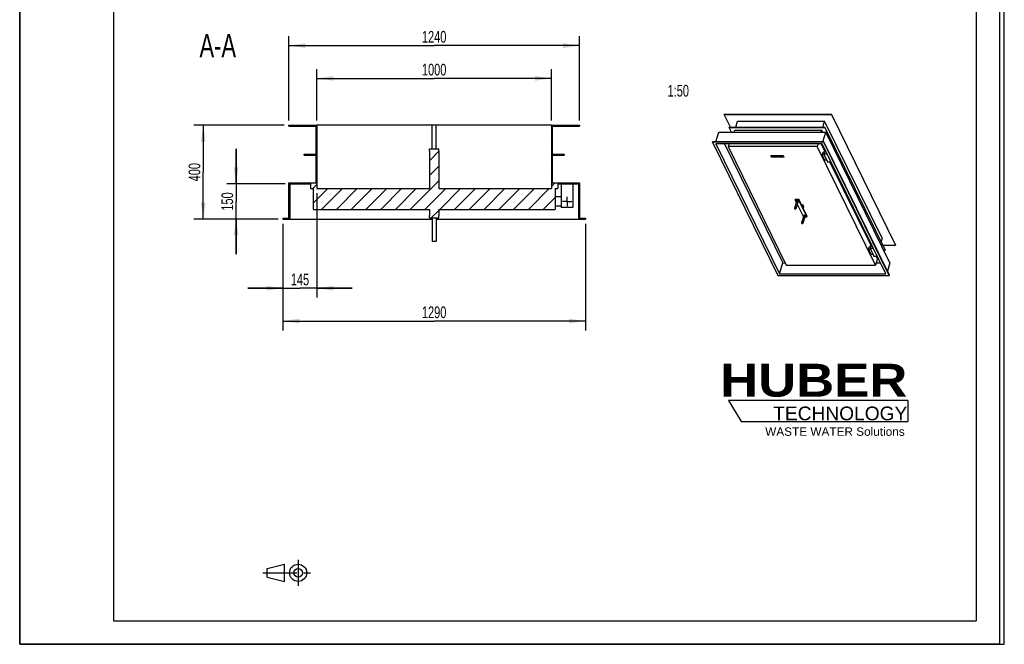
# Model space of a CAD drawing. Header units: millimetres. Extents: x 0 to 4200, y 0 to 5940.
# Tile 1 of 2: x 0 to 4200, y 0 to 2664. Entities that reach past the tile are written whole.
import ezdxf

# ---------------------------------------------------------------- set-up
doc = ezdxf.new("R2010")
doc.units = ezdxf.units.MM
doc.header["$LTSCALE"] = 387.2
doc.linetypes.add('CENTER', pattern=[0.6, 0.375, -0.075, 0.075, -0.075])
doc.layers.get('0').update_dxf_attribs({"linetype": 'CONTINUOUS'})
for name, color, linetype in [('005_AXIS', 7, 'CONTINUOUS'), ('007_CURVES', 7, 'CONTINUOUS'), ('050_DIMENSIONING', 7, 'CONTINUOUS'), ('052_SYMBOLS', 7, 'CONTINUOUS'), ('053_NOTES', 7, 'CONTINUOUS'), ('HUBER_Logo_BL2', 7, 'CONTINUOUS')]:
    doc.layers.add(name, color=color, linetype=linetype)
doc.styles.get("Standard").update_dxf_attribs({"font": 'txt', "width": 0.7})
doc.styles.add('TEXTSTYLE_2', font='ariblk.ttf')
doc.styles.add('TEXTSTYLE_3', font='arial.ttf')
doc.dimstyles.new('DIMSTYLE_1', dxfattribs={"dimtxt": 50, "dimasz": 70, "dimexe": 2, "dimexo": 1, "dimtad": 1, "dimdec": 1, "dimtxsty": 'STANDARD', "dimblk": '_FILLED', "dimblk1": '_FILLED', "dimblk2": '_FILLED', "dimcen": 0.09, "dimazin": 2, "dimtp": 1.2, "dimtm": 1.2, "dimtfac": 1, "dimtdec": 1, "dimtofl": 0, "dimtmove": 0, "dimatfit": 3, "dimldrblk": '_FILLED', "dimfxl": 1, "dimtolj": 1, "dimarcsym": 0})
doc.dimstyles.new('DIMSTYLE_3', dxfattribs={"dimtxt": 50, "dimasz": 70, "dimexe": 2, "dimexo": 1, "dimtad": 1, "dimdec": 1, "dimtxsty": 'STANDARD', "dimblk": '_FILLED', "dimblk1": '_FILLED', "dimblk2": '_FILLED', "dimcen": 0.09, "dimazin": 2, "dimtp": 0.5, "dimtm": 0.5, "dimtfac": 1, "dimtdec": 1, "dimtofl": 0, "dimtmove": 0, "dimatfit": 3, "dimldrblk": '_FILLED', "dimfxl": 1, "dimtolj": 1, "dimarcsym": 0})
doc.dimstyles.new('DIMSTYLE_4', dxfattribs={"dimtxt": 50, "dimasz": 70, "dimexe": 2, "dimexo": 1, "dimtad": 1, "dimdec": 1, "dimtxsty": 'STANDARD', "dimblk": '_FILLED', "dimblk1": '_FILLED', "dimblk2": '_FILLED', "dimcen": 0.09, "dimazin": 2, "dimtp": 0.8, "dimtm": 0.8, "dimtfac": 1, "dimtdec": 1, "dimtofl": 0, "dimtmove": 0, "dimatfit": 3, "dimldrblk": '_FILLED', "dimfxl": 1, "dimtolj": 1, "dimarcsym": 0})

# ---------------------------------------------------------------- blocks, each defined once
blk = doc.blocks.new('HUBER_LOGO_BL2', base_point=(3411.6, 1009.5))
at = {"layer": 'HUBER_Logo_BL2', "color": 5, "linetype": 'CONTINUOUS'}
for p, q in [((3788.5, 1040.5), (3023.5, 1040.5)), ((3023.5, 1040.5), (3077.5, 950.5)), ((3788.5, 1040.5), (3788.5, 950.5)), ((3077.5, 950.5), (3788.5, 950.5))]:
    blk.add_line(p, q, dxfattribs=at)
at = {"layer": 'HUBER_Logo_BL2', "color": 2, "linetype": 'CONTINUOUS', "attachment_point": 3, "line_spacing_factor": 0.78}
for s, insert, char_height, width, style in [('HUBER\\P\\fArial;\\H58.5;TECHNOLOGY ', (3786.3, 1196.7), 140.4, 775.343, 'TEXTSTYLE_2'), ('WASTE WATER Solutions', (3775.2, 925.3), 36, 594.067, 'TEXTSTYLE_3')]:
    blk.add_mtext(s, dxfattribs=dict(at, insert=insert, char_height=char_height, width=width, style=style))
blk = doc.blocks.new('_FILLED')
at = {"color": 0, "linetype": 'BYBLOCK'}
blk.add_solid([(0, 0), (-1, 0.143), (-1, -0.143)], dxfattribs=at)
blk = doc.blocks.new('*D2')
at = {"layer": '050_DIMENSIONING', "color": 2, "linetype": 'CONTINUOUS'}
for p, q in [((1123, 1793.9), (1123, 1338.9)), ((2413, 1793.9), (2413, 1338.9)), ((1123, 1378.9), (1768, 1378.9)), ((2413, 1378.9), (1768, 1378.9))]:
    blk.add_line(p, q, dxfattribs=at)
at = {"layer": '050_DIMENSIONING', "color": 2, "linetype": 'CONTINUOUS', "xscale": 70, "yscale": 70, "zscale": 70, "rotation": 180}
blk.add_blockref('_FILLED', (1123, 1378.9), dxfattribs=at)
at = {"layer": '050_DIMENSIONING', "color": 2, "linetype": 'CONTINUOUS', "xscale": 70, "yscale": 70, "zscale": 70}
blk.add_blockref('_FILLED', (2413, 1378.9), dxfattribs=at)
at = {"layer": '050_DIMENSIONING', "color": 2, "linetype": 'CONTINUOUS', "insert": (1768, 1441.4), "char_height": 50, "width": 219.643, "attachment_point": 2, "line_spacing_factor": 0.9}
blk.add_mtext('1290', dxfattribs=at)
blk = doc.blocks.new('*D3')
at = {"layer": '050_DIMENSIONING', "color": 2, "linetype": 'CONTINUOUS'}
for p, q in [((1148, 2233.9), (1148, 2593.9)), ((2388, 2233.9), (2388, 2593.9)), ((1148, 2553.9), (1768, 2553.9)), ((2388, 2553.9), (1768, 2553.9))]:
    blk.add_line(p, q, dxfattribs=at)
at = {"layer": '050_DIMENSIONING', "color": 2, "linetype": 'CONTINUOUS', "xscale": 70, "yscale": 70, "zscale": 70, "rotation": 180}
blk.add_blockref('_FILLED', (1148, 2553.9), dxfattribs=at)
at = {"layer": '050_DIMENSIONING', "color": 2, "linetype": 'CONTINUOUS', "xscale": 70, "yscale": 70, "zscale": 70}
blk.add_blockref('_FILLED', (2388, 2553.9), dxfattribs=at)
at = {"layer": '050_DIMENSIONING', "color": 2, "linetype": 'CONTINUOUS', "insert": (1768, 2616.4), "char_height": 50, "width": 219.643, "attachment_point": 2, "line_spacing_factor": 0.9}
blk.add_mtext('1240', dxfattribs=at)
blk = doc.blocks.new('*D4')
at = {"layer": '050_DIMENSIONING', "color": 2, "linetype": 'CONTINUOUS'}
for p, q in [((1128, 2213.9), (743, 2213.9)), ((783, 2213.9), (783, 2013.9)), ((783, 1813.9), (783, 2013.9)), ((1103, 1813.9), (743, 1813.9))]:
    blk.add_line(p, q, dxfattribs=at)
at = {"layer": '050_DIMENSIONING', "color": 2, "linetype": 'CONTINUOUS', "xscale": 70, "yscale": 70, "zscale": 70}
for p, rotation in [((783, 2213.9), 90), ((783, 1813.9), 270)]:
    blk.add_blockref('_FILLED', p, dxfattribs=dict(at, rotation=rotation))
at = {"layer": '050_DIMENSIONING', "color": 2, "linetype": 'CONTINUOUS', "insert": (720.5, 2013.9), "char_height": 50, "width": 176.786, "attachment_point": 2, "rotation": 90, "line_spacing_factor": 0.9}
blk.add_mtext('400', dxfattribs=at)
blk = doc.blocks.new('*D5')
at = {"layer": '050_DIMENSIONING', "color": 2, "linetype": 'CONTINUOUS'}
for p, q in [((1268, 2233.9), (1268, 2453.9)), ((2268, 2233.9), (2268, 2453.9)), ((1268, 2413.9), (1768, 2413.9)), ((2268, 2413.9), (1768, 2413.9))]:
    blk.add_line(p, q, dxfattribs=at)
at = {"layer": '050_DIMENSIONING', "color": 2, "linetype": 'CONTINUOUS', "xscale": 70, "yscale": 70, "zscale": 70, "rotation": 180}
blk.add_blockref('_FILLED', (1268, 2413.9), dxfattribs=at)
at = {"layer": '050_DIMENSIONING', "color": 2, "linetype": 'CONTINUOUS', "xscale": 70, "yscale": 70, "zscale": 70}
blk.add_blockref('_FILLED', (2268, 2413.9), dxfattribs=at)
at = {"layer": '050_DIMENSIONING', "color": 2, "linetype": 'CONTINUOUS', "insert": (1768, 2476.4), "char_height": 50, "width": 219.643, "attachment_point": 2, "line_spacing_factor": 0.9}
blk.add_mtext('1000', dxfattribs=at)
blk = doc.blocks.new('*D8')
at = {"layer": '050_DIMENSIONING', "color": 2, "linetype": 'CONTINUOUS'}
for p, q in [((1268, 1923.9), (1268, 1478.9)), ((1123, 1793.9), (1123, 1478.9)), ((1123, 1518.9), (973, 1518.9)), ((973, 1518.9), (1195.5, 1518.9)), ((1418, 1518.9), (1195.5, 1518.9)), ((1268, 1518.9), (1418, 1518.9))]:
    blk.add_line(p, q, dxfattribs=at)
at = {"layer": '050_DIMENSIONING', "color": 2, "linetype": 'CONTINUOUS', "xscale": 70, "yscale": 70, "zscale": 70}
blk.add_blockref('_FILLED', (1123, 1518.9), dxfattribs=at)
at = {"layer": '050_DIMENSIONING', "color": 2, "linetype": 'CONTINUOUS', "xscale": 70, "yscale": 70, "zscale": 70, "rotation": 180}
blk.add_blockref('_FILLED', (1268, 1518.9), dxfattribs=at)
at = {"layer": '050_DIMENSIONING', "color": 2, "linetype": 'CONTINUOUS', "insert": (1195.5, 1581.4), "char_height": 50, "width": 155.357, "attachment_point": 2, "line_spacing_factor": 0.9}
blk.add_mtext('145', dxfattribs=at)
blk = doc.blocks.new('*D9')
at = {"layer": '050_DIMENSIONING', "color": 2, "linetype": 'CONTINUOUS'}
for p, q in [((923, 1963.9), (923, 2113.9)), ((923, 2113.9), (923, 1888.9)), ((1132, 1963.9), (883, 1963.9)), ((923, 1663.9), (923, 1888.9)), ((1103, 1813.9), (883, 1813.9)), ((923, 1813.9), (923, 1663.9))]:
    blk.add_line(p, q, dxfattribs=at)
at = {"layer": '050_DIMENSIONING', "color": 2, "linetype": 'CONTINUOUS', "xscale": 70, "yscale": 70, "zscale": 70}
for p, rotation in [((923, 1963.9), 270), ((923, 1813.9), 90)]:
    blk.add_blockref('_FILLED', p, dxfattribs=dict(at, rotation=rotation))
at = {"layer": '050_DIMENSIONING', "color": 2, "linetype": 'CONTINUOUS', "insert": (860.5, 1888.9), "char_height": 50, "width": 155.357, "attachment_point": 2, "rotation": 90, "line_spacing_factor": 0.9}
blk.add_mtext('150', dxfattribs=at)
blk = doc.blocks.new('PROJEKTIONSMETHODE_1_BL3', base_point=(1140, 305))
at = {"color": 2, "linetype": 'CONTINUOUS'}
for p, q in [((1055.7, 323.3), (1129, 341.7)), ((1129, 268.3), (1129, 341.7)), ((1055.7, 286.7), (1055.7, 323.3)), ((1055.7, 286.7), (1129, 268.3))]:
    blk.add_line(p, q, dxfattribs=at)
at = {"color": 2, "linetype": 'CENTER'}
for p, q in [((1187.7, 360), (1187.7, 250)), ((1037.3, 305), (1242.7, 305))]:
    blk.add_line(p, q, dxfattribs=at)
at = {"color": 2, "linetype": 'CONTINUOUS'}
for radius in [36.7, 18.3]:
    blk.add_circle((1187.7, 305), radius, dxfattribs=at)

msp = doc.modelspace()

# ---------------------------------------------------------------- hatches: boundary and pattern name
at = {"linetype": 'CONTINUOUS'}
h = msp.add_hatch(dxfattribs=at)
h.set_pattern_fill('A', color=2, scale=44.547727, angle=45, style=0, pattern_type=0)
h.set_pattern_definition([(45, (0, 0), (-31.5, 31.5), [])])
edge = h.paths.add_edge_path()
edge.add_line((1268.03, 1943.86), (1748.03, 1943.86))
edge.add_line((1748.03, 2103.86), (1748.03, 1943.86))
edge.add_line((1748.03, 2103.86), (1748.03, 2113.86))
edge.add_line((1748.03, 2113.86), (1788.03, 2113.86))
edge.add_line((1788.03, 2103.86), (1788.03, 2113.86))
edge.add_line((1788.03, 2103.86), (1788.03, 1943.86))
edge.add_line((1788.03, 1943.86), (2268.03, 1943.86))
edge.add_line((2268.03, 2213.86), (2268.03, 1943.86))
edge.add_line((2268.03, 2213.86), (2388.03, 2213.86))
edge.add_line((2388.03, 2213.86), (2388.03, 2209.86))
edge.add_line((2272.03, 2209.86), (2388.03, 2209.86))
edge.add_line((2272.03, 2209.86), (2272.03, 2090.86))
edge.add_line((2272.03, 2090.86), (2322.03, 2090.86))
edge.add_line((2322.03, 2090.86), (2322.03, 2086.86))
edge.add_line((2272.03, 2086.86), (2322.03, 2086.86))
edge.add_line((2272.03, 2086.86), (2272.03, 1967.86))
edge.add_line((2272.03, 1967.86), (2388.03, 1967.86))
edge.add_line((2388.03, 1967.86), (2388.03, 1817.86))
edge.add_line((2388.03, 1817.86), (2413.03, 1817.86))
edge.add_line((2413.03, 1817.86), (2413.03, 1813.86))
edge.add_line((2384.03, 1813.86), (2413.03, 1813.86))
edge.add_line((2384.03, 1963.86), (2384.03, 1813.86))
edge.add_line((2295.03, 1963.86), (2384.03, 1963.86))
edge.add_line((2295.03, 1963.86), (2295.03, 1943.86))
edge.add_line((2284.03, 1943.86), (2295.03, 1943.86))
edge.add_line((2284.03, 1943.86), (2284.03, 1854.86))
edge.add_line((1788.03, 1854.86), (2284.03, 1854.86))
edge.add_line((1788.03, 1854.86), (1788.03, 1828.86))
edge.add_line((1788.03, 1818.86), (1788.03, 1828.86))
edge.add_line((1748.03, 1818.86), (1788.03, 1818.86))
edge.add_line((1748.03, 1818.86), (1748.03, 1828.86))
edge.add_line((1748.03, 1854.86), (1748.03, 1828.86))
edge.add_line((1252.03, 1854.86), (1748.03, 1854.86))
edge.add_line((1252.03, 1943.86), (1252.03, 1854.86))
edge.add_line((1241.03, 1943.86), (1252.03, 1943.86))
edge.add_line((1241.03, 1963.86), (1241.03, 1943.86))
edge.add_line((1152.03, 1963.86), (1241.03, 1963.86))
edge.add_line((1152.03, 1963.86), (1152.03, 1813.86))
edge.add_line((1123.03, 1813.86), (1152.03, 1813.86))
edge.add_line((1123.03, 1817.86), (1123.03, 1813.86))
edge.add_line((1123.03, 1817.86), (1148.03, 1817.86))
edge.add_line((1148.03, 1817.86), (1148.03, 1967.86))
edge.add_line((1148.03, 1967.86), (1264.03, 1967.86))
edge.add_line((1264.03, 1967.86), (1264.03, 2086.86))
edge.add_line((1214.03, 2086.86), (1264.03, 2086.86))
edge.add_line((1214.03, 2086.86), (1214.03, 2090.86))
edge.add_line((1214.03, 2090.86), (1264.03, 2090.86))
edge.add_line((1264.03, 2090.86), (1264.03, 2209.86))
edge.add_line((1148.03, 2209.86), (1264.03, 2209.86))
edge.add_line((1148.03, 2209.86), (1148.03, 2213.86))
edge.add_line((1148.03, 2213.86), (1268.03, 2213.86))
edge.add_line((1268.03, 2213.86), (1268.03, 1943.86))

# ---------------------------------------------------------------- linework, layer by layer
at = {"color": 7, "linetype": 'CONTINUOUS'}
for p, q in [((0, 0), (0, 5940)), ((0, 0), (0, 5940)), ((4200, 0), (4200, 5940)), ((4200, 0), (4200, 5940)), ((3005.42, 2260.13), (3005.8, 2261.38)), ((3031.77, 2206.43), (3005.42, 2260.13)), ((3005.42, 2260.13), (3462.26, 2260.13)), ((3005.8, 2261.38), (3462.65, 2261.38)), ((3054.63, 2206.43), (3062.31, 2231.29)), ((3062.31, 2231.29), (3433.68, 2231.29)), ((3426, 2206.43), (3433.68, 2231.29)), ((3678.69, 1732.01), (3433.68, 2231.29)), ((3462.26, 2260.13), (3462.65, 2261.38)), ((3462.26, 2260.13), (3735.58, 1703.17)), ((3735.97, 1704.42), (3462.65, 2261.38)), ((1148.03, 2213.86), (1268.03, 2213.86)), ((1148.03, 2209.86), (1148.03, 2213.86)), ((1148.03, 2209.86), (1264.03, 2209.86)), ((1264.03, 2090.86), (1264.03, 2209.86)), ((1760.03, 2213.86), (1268.03, 2213.86)), ((1268.03, 2213.86), (1268.03, 1943.86)), ((2268.03, 2213.86), (1776.03, 2213.86)), ((2268.03, 2213.86), (2388.03, 2213.86)), ((2268.03, 2213.86), (2268.03, 1943.86)), ((2272.03, 2209.86), (2388.03, 2209.86)), ((2272.03, 2209.86), (2272.03, 2090.86)), ((2388.03, 2213.86), (2388.03, 2209.86)), ((2969.38, 2143.52), (2981.98, 2184.3)), ((2981.98, 2184.3), (3438.83, 2184.3)), ((3025.88, 2205.18), (3026.26, 2206.43)), ((3036.12, 2184.3), (3025.88, 2205.18)), ((3025.88, 2205.18), (3434.09, 2205.18)), ((3026.26, 2206.43), (3434.48, 2206.43)), ((3047.79, 2184.3), (3050.4, 2192.75)), ((3050.4, 2192.75), (3421.77, 2192.75)), ((3419.16, 2184.3), (3421.77, 2192.75)), ((3425.91, 2184.3), (3421.77, 2192.75)), ((3426.23, 2143.52), (3438.83, 2184.3)), ((3434.09, 2205.18), (3434.48, 2206.43)), ((3434.09, 2205.18), (3691.3, 1681.04)), ((3691.69, 1682.29), (3434.48, 2206.43)), ((3712.15, 1627.34), (3438.83, 2184.3)), ((2954.81, 2142.27), (2955.2, 2143.52)), ((2954.81, 2142.27), (3234.23, 1572.87)), ((3430.08, 2142.27), (2954.81, 2142.27)), ((3430.47, 2143.52), (2955.2, 2143.52)), ((3430.08, 2142.27), (3430.47, 2143.52)), ((3709.5, 1572.87), (3430.08, 2142.27)), ((3709.89, 1574.13), (3430.47, 2143.52)), ((1748.03, 2113.86), (1788.03, 2113.86)), ((1748.03, 2103.86), (1748.03, 2113.86)), ((1748.03, 2103.86), (1748.03, 1943.86)), ((1788.03, 2103.86), (1788.03, 2113.86)), ((1788.03, 2103.86), (1788.03, 1943.86)), ((3422.93, 2135.06), (2969.04, 2135.06)), ((2969.04, 2135.06), (3241.38, 1580.08)), ((3006.62, 2135.06), (3255.9, 1627.08)), ((3025.76, 2135.06), (3022.05, 2123.04)), ((3022.05, 2123.04), (3269.99, 1617.79)), ((3402.26, 2123.04), (3022.05, 2123.04)), ((3405.98, 2135.06), (3402.26, 2123.04)), ((3650.2, 1617.79), (3402.26, 2123.04)), ((3433.96, 2103.89), (3418.67, 2135.06)), ((3435.53, 2108.96), (3422.72, 2135.06)), ((3695.28, 1580.08), (3422.93, 2135.06)), ((3435.61, 2109.22), (3429.92, 2090.8)), ((1214.03, 2086.86), (1214.03, 2090.86)), ((1214.03, 2090.86), (1264.03, 2090.86)), ((1214.03, 2086.86), (1264.03, 2086.86)), ((1264.03, 1967.86), (1264.03, 2086.86)), ((2272.03, 2090.86), (2322.03, 2090.86)), ((2272.03, 2086.86), (2272.03, 1967.86)), ((2272.03, 2086.86), (2322.03, 2086.86)), ((2322.03, 2090.86), (2322.03, 2086.86)), ((3423.26, 2087.39), (3427.14, 2099.93)), ((3434.24, 2065.02), (3423.26, 2087.39)), ((3431.59, 2087.39), (3423.26, 2087.39)), ((3432.74, 2099.93), (3427.14, 2099.93)), ((3429.92, 2090.8), (3445.78, 2058.48)), ((3444.65, 2090.8), (3429.92, 2090.8)), ((3442.57, 2065.02), (3434.24, 2065.02)), ((3445.78, 2058.48), (3460.51, 2058.48)), ((3631.63, 1701.09), (3456.25, 2058.48)), ((3633.2, 1706.15), (3460.3, 2058.48)), ((1148.03, 1967.86), (1264.03, 1967.86)), ((1148.03, 1817.86), (1148.03, 1967.86)), ((1152.03, 1963.86), (1152.03, 1813.86)), ((1152.03, 1963.86), (1241.03, 1963.86)), ((1241.03, 1963.86), (1241.03, 1943.86)), ((1241.03, 1943.86), (1252.03, 1943.86)), ((1252.03, 1943.86), (1252.03, 1854.86)), ((1268.03, 1943.86), (1748.03, 1943.86)), ((1788.03, 1943.86), (2268.03, 1943.86)), ((2272.03, 1967.86), (2388.03, 1967.86)), ((2284.03, 1943.86), (2284.03, 1854.86)), ((2284.03, 1943.86), (2295.03, 1943.86)), ((2295.03, 1963.86), (2384.03, 1963.86)), ((2295.03, 1963.86), (2295.03, 1943.86)), ((2310.03, 1963.86), (2310.03, 1863.86)), ((2360.03, 1963.86), (2360.03, 1863.86)), ((2384.03, 1963.86), (2384.03, 1813.86)), ((2388.03, 1967.86), (2388.03, 1817.86)), ((2310.03, 1908.86), (2284.03, 1908.86)), ((3308.55, 1898.32), (3307.58, 1895.19)), ((3307.58, 1895.19), (3312.49, 1885.19)), ((3307.58, 1895.19), (3322.32, 1895.19)), ((3308.55, 1898.32), (3323.28, 1898.32)), ((3323.28, 1898.32), (3322.32, 1895.19)), ((3322.32, 1895.19), (3357.7, 1823.08)), ((3340.98, 1862.27), (3323.28, 1898.32)), ((1252.03, 1854.86), (1748.03, 1854.86)), ((1748.03, 1854.86), (1748.03, 1828.86)), ((1788.03, 1854.86), (1788.03, 1828.86)), ((1788.03, 1854.86), (2284.03, 1854.86)), ((2310.03, 1868.86), (2284.03, 1868.86)), ((2360.03, 1863.86), (2310.03, 1863.86)), ((3316.6, 1876.82), (3342.96, 1823.08)), ((3358.67, 1826.22), (3340.98, 1862.27)), ((1123.03, 1817.86), (1123.03, 1813.86)), ((1123.03, 1817.86), (1148.03, 1817.86)), ((1123.03, 1813.86), (1152.03, 1813.86)), ((1152.03, 1813.86), (1760.03, 1813.86)), ((1748.03, 1818.86), (1748.03, 1828.86)), ((1748.03, 1818.86), (1788.03, 1818.86)), ((1776.03, 1813.86), (2384.03, 1813.86)), ((1788.03, 1818.86), (1788.03, 1828.86)), ((2384.03, 1813.86), (2413.03, 1813.86)), ((2388.03, 1817.86), (2413.03, 1817.86)), ((2413.03, 1817.86), (2413.03, 1813.86)), ((3342.96, 1823.08), (3343.01, 1823.08)), ((3349.7, 1823.08), (3357.7, 1823.08)), ((3357.7, 1823.08), (3358.67, 1826.22)), ((3678.69, 1732.01), (3674.28, 1717.76)), ((3620.93, 1684.59), (3624.8, 1697.12)), ((3629.26, 1684.59), (3620.93, 1684.59)), ((3631.91, 1662.21), (3620.93, 1684.59)), ((3630.41, 1697.12), (3624.8, 1697.12)), ((3633.28, 1706.42), (3627.59, 1688)), ((3627.59, 1688), (3643.45, 1655.67)), ((3642.32, 1688), (3627.59, 1688)), ((3681.44, 1703.17), (3735.58, 1703.17)), ((3685.8, 1681.04), (3691.3, 1681.04)), ((3691.69, 1682.29), (3691.3, 1681.04)), ((3735.97, 1704.42), (3735.58, 1703.17)), ((3640.24, 1662.21), (3631.91, 1662.21)), ((3643.45, 1655.67), (3658.18, 1655.67)), ((3658.82, 1645.68), (3650.2, 1617.79)), ((3658.82, 1645.68), (3653.92, 1655.67)), ((3664.21, 1642.95), (3657.97, 1655.67)), ((3657.97, 1642.95), (3664.21, 1642.95)), ((3664.3, 1643.21), (3664.21, 1642.95)), ((3241.38, 1580.08), (3255.9, 1627.08)), ((3255.9, 1627.08), (3265.43, 1627.08)), ((3269.99, 1617.79), (3650.2, 1617.79)), ((3653.07, 1627.08), (3672.21, 1627.08)), ((3712.15, 1627.34), (3701.18, 1591.86)), ((3234.23, 1572.87), (3709.5, 1572.87)), ((3241.38, 1580.08), (3695.28, 1580.08)), ((3709.5, 1572.87), (3709.89, 1574.13)), ((0, 0), (4200, 0)), ((0, 0), (4200, 0))]:
    msp.add_line(p, q, dxfattribs=at)
at = {"color": 3, "linetype": 'CONTINUOUS'}
for p, q in [((4180, 5900), (4180, 0)), ((0, 2970), (0, 0)), ((4180, 0), (0, 0))]:
    msp.add_line(p, q, dxfattribs=at)
at = {"color": 5, "linetype": 'CONTINUOUS'}
for p, q in [((400, 5800), (400, 100)), ((4080, 5800), (4080, 100)), ((400, 100), (4080, 100))]:
    msp.add_line(p, q, dxfattribs=at)
at = {"layer": '005_AXIS', "color": 7, "linetype": 'CONTINUOUS'}
for p, q in [((1776.03, 2213.86), (1760.03, 2213.86)), ((1760.03, 2113.86), (1760.03, 2213.86)), ((1776.03, 2113.86), (1776.03, 2213.86)), ((3314.33, 1891.16), (3304.65, 1859.83)), ((3320.44, 1889.27), (3310.76, 1857.94)), ((3343.77, 1868.05), (3341.59, 1861.01)), ((1760.03, 1818.86), (1760.03, 1718.86)), ((1776.03, 1818.86), (1776.03, 1718.86)), ((3344.83, 1829), (3335.15, 1797.67)), ((3350.95, 1827.11), (3341.27, 1795.78)), ((1776.03, 1718.86), (1760.03, 1718.86))]:
    msp.add_line(p, q, dxfattribs=at)
at = {"layer": '005_AXIS', "color": 7, "linetype": 'CENTER'}
for q in [(2335.03, 1908.86), (2315.03, 1888.86), (2355.03, 1888.86), (2335.03, 1868.86)]:
    msp.add_line((2335.03, 1888.86), q, dxfattribs=at)
at = {"layer": '005_AXIS', "color": 7, "linetype": 'CONTINUOUS'}
for points, knots in [([(3320.33, 1890.22), (3320.22, 1890.46), (3319.85, 1890.93), (3318.83, 1891.69), (3317.53, 1892.15), (3316.21, 1892.24), (3315.34, 1892.09), (3314.67, 1891.75), (3314.39, 1891.36), (3314.33, 1891.16)], [0, 0, 0, 0, 0.1140622, 0.247801, 0.5423827, 0.6837298, 0.8082321, 0.9119528, 1, 1, 1, 1]), ([(3320.44, 1889.27), (3320.49, 1889.42), (3320.51, 1889.75), (3320.41, 1890.06), (3320.33, 1890.22)], [0, 0, 0, 0, 0.4740096, 1, 1, 1, 1]), ([(3304.65, 1859.83), (3304.6, 1859.68), (3304.58, 1859.35), (3304.68, 1859.04), (3304.76, 1858.88)], [0, 0, 0, 0, 0.4740096, 1, 1, 1, 1]), ([(3310.65, 1858.88), (3310.53, 1859.12), (3310.17, 1859.59), (3309.14, 1860.36), (3307.84, 1860.82), (3306.53, 1860.9), (3305.66, 1860.76), (3304.98, 1860.42), (3304.71, 1860.03), (3304.65, 1859.83)], [0, 0, 0, 0, 0.1140622, 0.247801, 0.5423827, 0.6837298, 0.8082321, 0.9119528, 1, 1, 1, 1]), ([(3304.76, 1858.88), (3304.88, 1858.64), (3305.24, 1858.18), (3306.27, 1857.41), (3307.56, 1856.95), (3308.88, 1856.86), (3309.75, 1857.01), (3310.43, 1857.35), (3310.7, 1857.74), (3310.76, 1857.94)], [0, 0, 0, 0, 0.1140622, 0.247801, 0.5423827, 0.6837298, 0.8082321, 0.9119528, 1, 1, 1, 1]), ([(3310.76, 1857.94), (3310.81, 1858.09), (3310.83, 1858.42), (3310.73, 1858.73), (3310.65, 1858.88)], [0, 0, 0, 0, 0.4740096, 1, 1, 1, 1]), ([(3343.49, 1870.42), (3343.17, 1871.08), (3342.12, 1872.37), (3339.99, 1873.85), (3337.39, 1874.92), (3335.5, 1875.28), (3334.55, 1875.36)], [0, 0, 0, 0, 0.2103125, 0.4591529, 0.7300779, 1, 1, 1, 1]), ([(3343.77, 1868.05), (3343.88, 1868.42), (3343.94, 1869.25), (3343.68, 1870.04), (3343.49, 1870.42)], [0, 0, 0, 0, 0.4740096, 1, 1, 1, 1]), ([(3350.84, 1828.06), (3350.72, 1828.3), (3350.35, 1828.76), (3349.33, 1829.53), (3348.03, 1829.99), (3346.71, 1830.08), (3345.85, 1829.93), (3345.17, 1829.59), (3344.9, 1829.2), (3344.83, 1829)], [0, 0, 0, 0, 0.1140622, 0.247801, 0.5423827, 0.6837298, 0.8082321, 0.9119528, 1, 1, 1, 1]), ([(3350.95, 1827.11), (3350.99, 1827.26), (3351.02, 1827.59), (3350.91, 1827.9), (3350.84, 1828.06)], [0, 0, 0, 0, 0.4740096, 1, 1, 1, 1]), ([(3335.15, 1797.67), (3335.11, 1797.52), (3335.08, 1797.19), (3335.19, 1796.88), (3335.26, 1796.72)], [0, 0, 0, 0, 0.4740096, 1, 1, 1, 1]), ([(3341.16, 1796.72), (3341.04, 1796.96), (3340.67, 1797.43), (3339.65, 1798.2), (3338.35, 1798.66), (3337.03, 1798.74), (3336.16, 1798.6), (3335.49, 1798.26), (3335.21, 1797.87), (3335.15, 1797.67)], [0, 0, 0, 0, 0.1140622, 0.247801, 0.5423827, 0.6837298, 0.8082321, 0.9119528, 1, 1, 1, 1]), ([(3335.26, 1796.72), (3335.38, 1796.48), (3335.75, 1796.01), (3336.77, 1795.25), (3338.07, 1794.79), (3339.39, 1794.7), (3340.25, 1794.85), (3340.93, 1795.19), (3341.21, 1795.58), (3341.27, 1795.78)], [0, 0, 0, 0, 0.1140622, 0.247801, 0.5423827, 0.6837298, 0.8082321, 0.9119528, 1, 1, 1, 1]), ([(3341.27, 1795.78), (3341.31, 1795.92), (3341.34, 1796.26), (3341.23, 1796.57), (3341.16, 1796.72)], [0, 0, 0, 0, 0.4740096, 1, 1, 1, 1])]:
    msp.add_open_spline(points, degree=3, knots=knots, dxfattribs=at)
at = {"layer": '007_CURVES', "color": 4, "linetype": 'CONTINUOUS'}
for p, q in [((3204.79, 2085.49), (3256.37, 2085.49)), ((3208.45, 2078.03), (3204.79, 2085.49)), ((3260.03, 2078.03), (3208.45, 2078.03)), ((3211.26, 2084.25), (3213.7, 2079.28)), ((3213.54, 2084.25), (3211.26, 2084.25)), ((3214.39, 2082.51), (3213.54, 2084.25)), ((3213.7, 2079.28), (3215.98, 2079.28)), ((3216.88, 2082.51), (3214.39, 2082.51)), ((3215.98, 2079.28), (3214.99, 2081.29)), ((3214.99, 2081.29), (3217.48, 2081.29)), ((3218.31, 2084.25), (3216.03, 2084.25)), ((3216.03, 2084.25), (3216.88, 2082.51)), ((3217.48, 2081.29), (3218.47, 2079.28)), ((3220.75, 2079.28), (3218.31, 2084.25)), ((3218.47, 2079.28), (3220.75, 2079.28)), ((3222.1, 2084.25), (3219.83, 2084.25)), ((3219.83, 2084.25), (3221.29, 2081.29)), ((3223.59, 2081.21), (3222.1, 2084.25)), ((3224.62, 2084.25), (3226.11, 2081.21)), ((3226.89, 2084.25), (3224.62, 2084.25)), ((3228.35, 2081.29), (3226.89, 2084.25)), ((3228.41, 2084.25), (3230.85, 2079.28)), ((3232.67, 2084.25), (3228.41, 2084.25)), ((3230.85, 2079.28), (3234.78, 2079.28)), ((3231.66, 2082.3), (3231.2, 2083.24)), ((3231.2, 2083.24), (3232.2, 2083.24)), ((3232.65, 2082.3), (3231.66, 2082.3)), ((3232.62, 2080.35), (3232.12, 2081.35)), ((3232.12, 2081.35), (3233.28, 2081.35)), ((3233.78, 2080.35), (3232.62, 2080.35)), ((3242.5, 2084.25), (3236.4, 2084.25)), ((3236.4, 2084.25), (3238.84, 2079.28)), ((3238.84, 2079.28), (3245.06, 2079.28)), ((3239.59, 2082.4), (3239.21, 2083.19)), ((3239.21, 2083.19), (3243.03, 2083.19)), ((3243.14, 2082.4), (3239.59, 2082.4)), ((3240.57, 2080.4), (3240.09, 2081.38)), ((3240.09, 2081.38), (3243.64, 2081.38)), ((3244.5, 2080.4), (3240.57, 2080.4)), ((3243.03, 2083.19), (3242.5, 2084.25)), ((3243.64, 2081.38), (3243.14, 2082.4)), ((3247.67, 2084.25), (3243.87, 2084.25)), ((3243.87, 2084.25), (3246.31, 2079.28)), ((3245.06, 2079.28), (3244.5, 2080.4)), ((3246.31, 2079.28), (3248.6, 2079.28)), ((3247.15, 2082.24), (3246.65, 2083.25)), ((3246.65, 2083.25), (3247.65, 2083.25)), ((3248.11, 2082.24), (3247.15, 2082.24)), ((3247.61, 2081.3), (3247.81, 2081.3)), ((3248.6, 2079.28), (3247.61, 2081.3)), ((3249.02, 2080.8), (3250.99, 2079.28)), ((3250.99, 2079.28), (3253.56, 2079.28)), ((3253.56, 2079.28), (3251.75, 2080.72)), ((3256.37, 2085.49), (3260.03, 2078.03))]:
    msp.add_line(p, q, dxfattribs=at)
for points in [[(3221.91, 2080.44), (3221.61, 2080.76), (3221.41, 2081.04), (3221.29, 2081.29)], [(3222.68, 2079.87), (3222.35, 2080.06), (3222.09, 2080.25), (3221.91, 2080.44)], [(3223.67, 2079.44), (3223.33, 2079.55), (3223, 2079.69), (3222.68, 2079.87)], [(3223.59, 2081.21), (3223.73, 2080.94), (3223.94, 2080.73), (3224.24, 2080.58)], [(3224.83, 2079.24), (3224.39, 2079.28), (3224, 2079.34), (3223.67, 2079.44)], [(3224.24, 2080.58), (3224.53, 2080.43), (3224.88, 2080.35), (3225.28, 2080.35)], [(3226.03, 2079.19), (3225.67, 2079.19), (3225.27, 2079.21), (3224.83, 2079.24)], [(3225.28, 2080.35), (3225.67, 2080.35), (3225.94, 2080.43), (3226.09, 2080.58)], [(3227.54, 2079.36), (3227.15, 2079.25), (3226.65, 2079.19), (3226.03, 2079.19)], [(3226.09, 2080.58), (3226.24, 2080.73), (3226.25, 2080.94), (3226.11, 2081.21)], [(3228.25, 2079.77), (3228.05, 2079.57), (3227.82, 2079.44), (3227.54, 2079.36)], [(3228.55, 2080.45), (3228.54, 2080.19), (3228.44, 2079.97), (3228.25, 2079.77)], [(3228.35, 2081.29), (3228.49, 2080.99), (3228.56, 2080.72), (3228.55, 2080.45)], [(3232.99, 2083.12), (3232.81, 2083.2), (3232.54, 2083.24), (3232.2, 2083.24)], [(3232.65, 2082.3), (3233, 2082.3), (3233.23, 2082.34), (3233.33, 2082.42)], [(3232.67, 2084.25), (3233.38, 2084.25), (3233.98, 2084.13), (3234.48, 2083.89)], [(3233.36, 2082.78), (3233.29, 2082.92), (3233.17, 2083.04), (3232.99, 2083.12)], [(3234.18, 2081.22), (3233.98, 2081.31), (3233.68, 2081.35), (3233.28, 2081.35)], [(3233.33, 2082.42), (3233.43, 2082.5), (3233.44, 2082.63), (3233.36, 2082.78)], [(3233.78, 2080.35), (3234.17, 2080.35), (3234.43, 2080.39), (3234.54, 2080.48)], [(3234.6, 2080.86), (3234.52, 2081.01), (3234.39, 2081.13), (3234.18, 2081.22)], [(3234.48, 2083.89), (3234.98, 2083.66), (3235.31, 2083.36), (3235.48, 2083.01)], [(3234.54, 2080.48), (3234.66, 2080.58), (3234.67, 2080.71), (3234.6, 2080.86)], [(3235.76, 2079.34), (3235.27, 2079.3), (3234.94, 2079.28), (3234.78, 2079.28)], [(3235.45, 2082.26), (3235.34, 2082.11), (3235.12, 2082), (3234.82, 2081.92)], [(3234.82, 2081.92), (3235.39, 2081.83), (3235.85, 2081.69), (3236.2, 2081.48)], [(3235.48, 2083.01), (3235.63, 2082.72), (3235.61, 2082.47), (3235.45, 2082.26)], [(3236.55, 2079.51), (3236.39, 2079.43), (3236.13, 2079.38), (3235.76, 2079.34)], [(3236.2, 2081.48), (3236.55, 2081.27), (3236.81, 2081.01), (3236.96, 2080.69)], [(3237.04, 2080), (3236.96, 2079.79), (3236.8, 2079.63), (3236.55, 2079.51)], [(3236.96, 2080.69), (3237.09, 2080.43), (3237.11, 2080.2), (3237.04, 2080)], [(3248.56, 2083.12), (3248.37, 2083.2), (3248.06, 2083.25), (3247.65, 2083.25)], [(3247.67, 2084.25), (3248.37, 2084.25), (3248.93, 2084.21), (3249.34, 2084.13)], [(3248.42, 2081.18), (3248.22, 2081.25), (3248.02, 2081.3), (3247.81, 2081.3)], [(3248.11, 2082.24), (3248.21, 2082.24), (3248.4, 2082.26), (3248.68, 2082.3)], [(3249.02, 2080.8), (3248.77, 2080.99), (3248.58, 2081.12), (3248.42, 2081.18)], [(3248.97, 2082.75), (3248.89, 2082.91), (3248.76, 2083.03), (3248.56, 2083.12)], [(3248.68, 2082.3), (3248.82, 2082.32), (3248.91, 2082.37), (3248.97, 2082.46)], [(3248.97, 2082.46), (3249.02, 2082.54), (3249.03, 2082.64), (3248.97, 2082.75)], [(3249.34, 2084.13), (3249.75, 2084.05), (3250.12, 2083.89), (3250.46, 2083.67)], [(3250.81, 2081.67), (3250.65, 2081.59), (3250.42, 2081.52), (3250.1, 2081.47)], [(3250.1, 2081.47), (3250.4, 2081.41), (3250.63, 2081.35), (3250.79, 2081.29)], [(3250.46, 2083.67), (3250.8, 2083.45), (3251.04, 2083.19), (3251.2, 2082.87)], [(3250.79, 2081.29), (3250.89, 2081.24), (3251.05, 2081.16), (3251.28, 2081.02)], [(3251.29, 2082.15), (3251.21, 2081.95), (3251.05, 2081.79), (3250.81, 2081.67)], [(3251.2, 2082.87), (3251.34, 2082.59), (3251.36, 2082.35), (3251.29, 2082.15)], [(3251.28, 2081.02), (3251.5, 2080.89), (3251.66, 2080.79), (3251.75, 2080.72)]]:
    msp.add_open_spline(points, degree=3, dxfattribs=at)

# ---------------------------------------------------------------- block references
at = {"color": 2, "linetype": 'CONTINUOUS'}
msp.add_blockref('PROJEKTIONSMETHODE_1_BL3', (1140, 305), dxfattribs=at)
at = {"layer": 'HUBER_Logo_BL2'}
msp.add_blockref('HUBER_LOGO_BL2', (3411.59, 1009.55), dxfattribs=at)

# ---------------------------------------------------------------- texts
at = {"layer": '052_SYMBOLS', "color": 2, "linetype": 'CONTINUOUS', "insert": (923.03, 2603.86), "char_height": 100, "width": 364.2857, "attachment_point": 3, "line_spacing_factor": 0.9}
msp.add_mtext('A-A', dxfattribs=at)
at = {"layer": '053_NOTES', "color": 2, "linetype": 'CONTINUOUS', "insert": (2854.81, 2386.38), "char_height": 50, "width": 182.1429, "attachment_point": 3, "line_spacing_factor": 0.9}
msp.add_mtext('1:50', dxfattribs=at)

# ---------------------------------------------------------------- dimensions: what is measured, and where the dimension line sits
at = {"layer": '050_DIMENSIONING', "color": 2, "linetype": 'CONTINUOUS'}
for base, p1, p2, dimstyle, picture, middle in [((2388.03, 2553.86), (1148.03, 2232.86), (2388.03, 2232.86), 'DIMSTYLE_1', '*D3', (1760.88, 2553.86)), ((2268.03, 2413.86), (1268.03, 2232.86), (2268.03, 2232.86), 'DIMSTYLE_4', '*D5', (1760.88, 2413.86))]:
    dim = msp.add_linear_dim(base=base, p1=p1, p2=p2, dimstyle=dimstyle, dxfattribs=at)
    dim.commit()
    dim.dimension.update_dxf_attribs({"geometry": picture, "text_midpoint": middle, "dimtype": 160})
for base, p1, p2, angle, dimstyle, picture, middle in [((783.03, 1813.86), (1129.03, 2213.86), (1104.03, 1813.86), 270, 'DIMSTYLE_3', '*D4', (783.03, 2006.71)), ((923.03, 1813.86), (1133.03, 1963.86), (1104.03, 1813.86), 270, 'DIMSTYLE_3', '*D9', (923.03, 1881.71)), ((1123.03, 1518.86), (1268.03, 1924.86), (1123.03, 1794.86), 180, 'DIMSTYLE_3', '*D8', (1188.38, 1518.86)), ((1123.03, 1378.86), (2413.03, 1794.86), (1123.03, 1794.86), 180, 'DIMSTYLE_1', '*D2', (1760.88, 1378.86))]:
    dim = msp.add_linear_dim(base=base, p1=p1, p2=p2, angle=angle, dimstyle=dimstyle, dxfattribs=at)
    dim.commit()
    dim.dimension.update_dxf_attribs({"geometry": picture, "text_midpoint": middle, "dimtype": 160})

doc.saveas('drawing.dxf')
